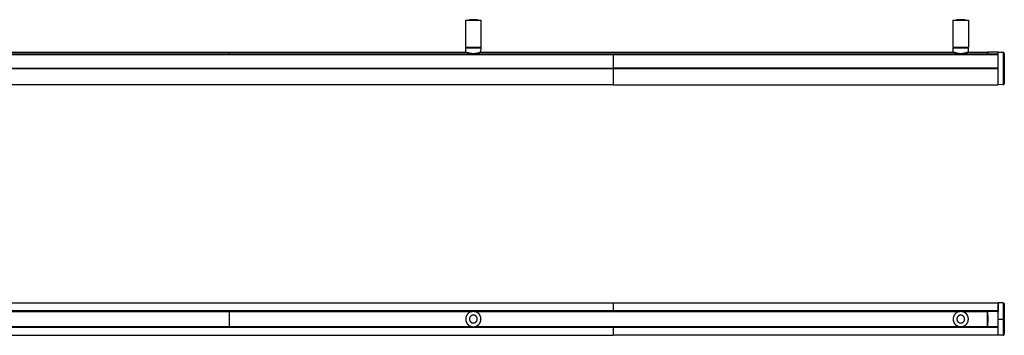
# Model space of a CAD drawing. Header units: millimetres. Extents: x 3017 to 6047, y 1502 to 1987.
# Tile 3 of 3: x 4532 to 6047, y 1502 to 1987. Entities that reach past the tile are written whole.
import ezdxf

# ---------------------------------------------------------------- set-up
doc = ezdxf.new("R2010")
doc.units = ezdxf.units.MM
doc.header["$MEASUREMENT"] = 0
doc.layers.add('Default$Predefinito', color=7, linetype='Continuous', true_color=0x000000)

msp = doc.modelspace()

# ---------------------------------------------------------------- linework, layer by layer
at = {"layer": 'Default$Predefinito'}
for points in [[(5218.3, 1986.5), (5241.8, 1986.5)], [(5218.3, 1945), (5218.3, 1986.5)], [(5224.1, 1987.5), (5236, 1987.5)], [(5224.1, 1987.5), (5224.1, 1986.5)], [(5236.1, 1987.5), (5236.1, 1986.5)], [(5241.8, 1986.5), (5241.8, 1945)], [(5241.8, 1986.5), (5241.8, 1945)], [(5968.4, 1986.5), (5968.3, 1986.5)], [(5968.3, 1945), (5968.3, 1986.5)], [(5968.3, 1945), (5968.3, 1986.5)], [(5968.4, 1986.5), (5991.8, 1986.5)], [(5974.1, 1987.5), (5986, 1987.5)], [(5974.1, 1986.5), (5974.1, 1987.5)], [(5986.1, 1987.5), (5986.1, 1986.5)], [(5991.8, 1986.5), (5991.8, 1945)], [(5218.3, 1945), (5218.8, 1944.5)], [(5218.3, 1945), (5241.8, 1945)], [(5218.3, 1944), (5241.9, 1944)], [(5218.3, 1937.8), (5218.3, 1944)], [(5241.3, 1944.5), (5241.3, 1944.5), (5241.3, 1944.5), (5218.8, 1944.5)], [(5220.6, 1944.5), (5220.6, 1944)], [(5239.6, 1944.5), (5239.6, 1944)], [(5241.8, 1944.9), (5241.3, 1944.5)], [(5241.8, 1937.8), (5241.9, 1944)], [(5968.3, 1945), (5968.8, 1944.5)], [(5968.3, 1945), (5991.8, 1945)], [(5968.3, 1944), (5991.9, 1944)], [(5968.3, 1937.8), (5968.3, 1944)], [(5991.3, 1944.5), (5991.3, 1944.5), (5991.3, 1944.5), (5968.8, 1944.5)], [(5970.6, 1944.5), (5970.6, 1944)], [(5989.6, 1944.5), (5989.6, 1944)], [(5991.8, 1944.9), (5991.3, 1944.5)], [(5991.8, 1937.8), (5991.9, 1944)], [(3673.1, 1934.1), (5445.1, 1934.1)], [(4855.1, 1934.4), (3689.1, 1934.4)], [(4481.5, 1934.6), (4855.1, 1934.6)], [(4491.8, 1937.4), (4855.1, 1937.4)], [(4855.1, 1934.6), (4855.1, 1937.4)], [(4855.1, 1937.4), (5218.7, 1937.4)], [(4855.1, 1934.4), (4855.1, 1934.6)], [(4855.1, 1934.6), (6021.1, 1934.6)], [(6021.1, 1934.4), (4855.1, 1934.4)], [(4855.1, 1934.1), (4855.1, 1934.4)], [(5241.8, 1937.7), (5241, 1937.4), (5240.3, 1937.1), (5239.6, 1936.9), (5238.9, 1936.6), (5238.1, 1936.3), (5237.4, 1936.1), (5236.6, 1935.9), (5235.8, 1935.7), (5235.1, 1935.6), (5234.3, 1935.4), (5233.6, 1935.3), (5232.8, 1935.2), (5232.1, 1935.1), (5231.3, 1935.1), (5230.6, 1935), (5229.8, 1935), (5229.1, 1935), (5228.3, 1935.1), (5227.6, 1935.2), (5226.9, 1935.2), (5226.1, 1935.3), (5225.4, 1935.5), (5224.7, 1935.6), (5223.9, 1935.8), (5223.2, 1936), (5222.5, 1936.2), (5221.8, 1936.4), (5221.1, 1936.7), (5220.4, 1936.9), (5219.7, 1937.2), (5219, 1937.5), (5218.3, 1937.8)], [(5241.6, 1937.5), (5240.4, 1937), (5239.7, 1936.7), (5239, 1936.4), (5238.3, 1936.2), (5237.7, 1936), (5237.2, 1935.8), (5236.7, 1935.7), (5236.2, 1935.5), (5235.7, 1935.4), (5235.2, 1935.3), (5234.8, 1935.2), (5234.3, 1935.1), (5233.8, 1935), (5233.2, 1934.9), (5232.6, 1934.9), (5232.1, 1934.8), (5231.5, 1934.8), (5230.9, 1934.7), (5230.4, 1934.7), (5229.8, 1934.7), (5229.2, 1934.7), (5228.7, 1934.8), (5228.1, 1934.8), (5227.6, 1934.9), (5227, 1934.9), (5226.5, 1935), (5225.9, 1935.1), (5225.4, 1935.2), (5224.8, 1935.3), (5224, 1935.5), (5223.1, 1935.8), (5222.2, 1936), (5221.3, 1936.3), (5220.2, 1936.8), (5219.1, 1937.2), (5219.1, 1937.2), (5219.1, 1937.2), (5219, 1937.3), (5219, 1937.3), (5219, 1937.3), (5218.9, 1937.3), (5218.7, 1937.4), (5218.6, 1937.4), (5218.6, 1937.4), (5218.6, 1937.4), (5218.6, 1937.4), (5218.5, 1937.5), (5218.5, 1937.5), (5218.5, 1937.5), (5218.5, 1937.5), (5218.5, 1937.5), (5218.5, 1937.5), (5218.4, 1937.5), (5218.4, 1937.5), (5218.4, 1937.5), (5218.4, 1937.5), (5218.4, 1937.6), (5218.4, 1937.6), (5218.4, 1937.6), (5218.4, 1937.6), (5218.4, 1937.6), (5218.4, 1937.6), (5218.4, 1937.6), (5218.4, 1937.6), (5218.4, 1937.6), (5218.4, 1937.6), (5218.4, 1937.6), (5218.3, 1937.6), (5218.3, 1937.6), (5218.3, 1937.6), (5218.3, 1937.6), (5218.3, 1937.6), (5218.3, 1937.7), (5218.3, 1937.7), (5218.3, 1937.7), (5218.3, 1937.7), (5218.3, 1937.7), (5218.3, 1937.7), (5218.3, 1937.7), (5218.3, 1937.7), (5218.3, 1937.7)], [(5241.4, 1937.4), (5968.7, 1937.4)], [(5241.6, 1937.5), (5241.6, 1937.5), (5241.6, 1937.5), (5241.6, 1937.5), (5241.6, 1937.5), (5241.6, 1937.5), (5241.6, 1937.5), (5241.7, 1937.5), (5241.7, 1937.5), (5241.7, 1937.5), (5241.7, 1937.5), (5241.7, 1937.5), (5241.7, 1937.5), (5241.7, 1937.5), (5241.7, 1937.5), (5241.7, 1937.5), (5241.7, 1937.5), (5241.7, 1937.5), (5241.7, 1937.5), (5241.7, 1937.5), (5241.7, 1937.6), (5241.7, 1937.6), (5241.7, 1937.6), (5241.7, 1937.6), (5241.7, 1937.6), (5241.7, 1937.6), (5241.7, 1937.6), (5241.7, 1937.6), (5241.7, 1937.6), (5241.7, 1937.6), (5241.7, 1937.6), (5241.7, 1937.6), (5241.7, 1937.6), (5241.7, 1937.6), (5241.7, 1937.6), (5241.8, 1937.6), (5241.8, 1937.6), (5241.8, 1937.6), (5241.8, 1937.6), (5241.8, 1937.6), (5241.8, 1937.6), (5241.8, 1937.6), (5241.8, 1937.7), (5241.8, 1937.7), (5241.8, 1937.7), (5241.8, 1937.7), (5241.8, 1937.7), (5241.8, 1937.7), (5241.8, 1937.7), (5241.8, 1937.7), (5241.8, 1937.7), (5241.8, 1937.7), (5241.8, 1937.7), (5241.8, 1937.7), (5241.8, 1937.7), (5241.8, 1937.7), (5241.8, 1937.7)], [(5429.1, 1934.4), (5429.1, 1934.1)], [(5445.1, 1934.1), (5445.1, 1912.7)], [(5445.1, 1934.1), (6037.1, 1934.1)], [(5991.8, 1937.7), (5991, 1937.4), (5990.3, 1937.1), (5989.6, 1936.9), (5988.9, 1936.6), (5988.1, 1936.3), (5987.4, 1936.1), (5986.6, 1935.9), (5985.8, 1935.7), (5985.1, 1935.6), (5984.3, 1935.4), (5983.6, 1935.3), (5982.8, 1935.2), (5982.1, 1935.1), (5981.3, 1935.1), (5980.6, 1935), (5979.8, 1935), (5979.1, 1935), (5978.3, 1935.1), (5977.6, 1935.2), (5976.9, 1935.2), (5976.1, 1935.3), (5975.4, 1935.5), (5974.7, 1935.6), (5973.9, 1935.8), (5973.2, 1936), (5972.5, 1936.2), (5971.8, 1936.4), (5971.1, 1936.7), (5970.4, 1936.9), (5969.7, 1937.2), (5969, 1937.5), (5968.3, 1937.8)], [(5991.6, 1937.5), (5990.4, 1937), (5989.7, 1936.7), (5989, 1936.4), (5988.3, 1936.2), (5987.7, 1936), (5987.2, 1935.8), (5986.7, 1935.7), (5986.2, 1935.5), (5985.7, 1935.4), (5985.2, 1935.3), (5984.8, 1935.2), (5984.3, 1935.1), (5983.8, 1935), (5983.2, 1934.9), (5982.6, 1934.9), (5982.1, 1934.8), (5981.5, 1934.8), (5980.9, 1934.7), (5980.4, 1934.7), (5979.8, 1934.7), (5979.2, 1934.7), (5978.7, 1934.8), (5978.1, 1934.8), (5977.6, 1934.9), (5977, 1934.9), (5976.5, 1935), (5975.9, 1935.1), (5975.4, 1935.2), (5974.8, 1935.3), (5974, 1935.5), (5973.1, 1935.8), (5972.2, 1936), (5971.3, 1936.3), (5970.2, 1936.8), (5969.1, 1937.2), (5969.1, 1937.2), (5969.1, 1937.2), (5969, 1937.3), (5969, 1937.3), (5969, 1937.3), (5968.9, 1937.3), (5968.7, 1937.4), (5968.6, 1937.4), (5968.6, 1937.4), (5968.6, 1937.4), (5968.6, 1937.4), (5968.5, 1937.5), (5968.5, 1937.5), (5968.5, 1937.5), (5968.5, 1937.5), (5968.5, 1937.5), (5968.5, 1937.5), (5968.4, 1937.5), (5968.4, 1937.5), (5968.4, 1937.5), (5968.4, 1937.5), (5968.4, 1937.6), (5968.4, 1937.6), (5968.4, 1937.6), (5968.4, 1937.6), (5968.4, 1937.6), (5968.4, 1937.6), (5968.4, 1937.6), (5968.4, 1937.6), (5968.4, 1937.6), (5968.4, 1937.6), (5968.4, 1937.6), (5968.3, 1937.6), (5968.3, 1937.6), (5968.3, 1937.6), (5968.3, 1937.6), (5968.3, 1937.6), (5968.3, 1937.7), (5968.3, 1937.7), (5968.3, 1937.7), (5968.3, 1937.7), (5968.3, 1937.7), (5968.3, 1937.7), (5968.3, 1937.7), (5968.3, 1937.7), (5968.3, 1937.7)], [(5991.4, 1937.4), (6021.1, 1937.4)], [(5991.6, 1937.5), (5991.6, 1937.5), (5991.6, 1937.5), (5991.6, 1937.5), (5991.6, 1937.5), (5991.6, 1937.5), (5991.6, 1937.5), (5991.7, 1937.5), (5991.7, 1937.5), (5991.7, 1937.5), (5991.7, 1937.5), (5991.7, 1937.5), (5991.7, 1937.5), (5991.7, 1937.5), (5991.7, 1937.5), (5991.7, 1937.5), (5991.7, 1937.5), (5991.7, 1937.5), (5991.7, 1937.5), (5991.7, 1937.5), (5991.7, 1937.6), (5991.7, 1937.6), (5991.7, 1937.6), (5991.7, 1937.6), (5991.7, 1937.6), (5991.7, 1937.6), (5991.7, 1937.6), (5991.7, 1937.6), (5991.7, 1937.6), (5991.7, 1937.6), (5991.7, 1937.6), (5991.7, 1937.6), (5991.7, 1937.6), (5991.7, 1937.6), (5991.7, 1937.6), (5991.8, 1937.6), (5991.8, 1937.6), (5991.8, 1937.6), (5991.8, 1937.6), (5991.8, 1937.6), (5991.8, 1937.6), (5991.8, 1937.6), (5991.8, 1937.7), (5991.8, 1937.7), (5991.8, 1937.7), (5991.8, 1937.7), (5991.8, 1937.7), (5991.8, 1937.7), (5991.8, 1937.7), (5991.8, 1937.7), (5991.8, 1937.7), (5991.8, 1937.7), (5991.8, 1937.7), (5991.8, 1937.7), (5991.8, 1937.7), (5991.8, 1937.7), (5991.8, 1937.7)], [(6021.1, 1934.6), (6021.1, 1937.4)], [(6021.1, 1934.6), (6021.1, 1934.4)], [(6021.1, 1934.4), (6021.1, 1934.1)], [(6021.5, 1937.4), (6021.5, 1937.4), (6021.5, 1937.4), (6021.3, 1934.6), (6021.3, 1934.6)], [(6021.3, 1934.6), (6021.3, 1934.4)], [(6021.3, 1934.6), (6037.6, 1934.6)], [(6021.3, 1934.4), (6021.3, 1934.1)], [(6037.6, 1934.4), (6021.3, 1934.4)], [(6037.6, 1937.4), (6021.5, 1937.4)], [(6037.1, 1934.1), (6037.1, 1912.7)], [(6037.1, 1934), (6037.6, 1934)], [(6037.1, 1933.9), (6037.1, 1934)], [(6037.6, 1934.6), (6037.6, 1937.4)], [(6037.6, 1937.4), (6045.1, 1937.3)], [(6037.6, 1887.4), (6037.6, 1934.6)], [(6045.1, 1937.3), (6045.1, 1887.6)], [(6047.1, 1935.3), (6047.1, 1935.4), (6047.1, 1935.4), (6047, 1935.4), (6047, 1935.5), (6047, 1935.5), (6047, 1935.6), (6047, 1935.6), (6047, 1935.7), (6047, 1935.7), (6047, 1935.8), (6047, 1935.8), (6047, 1935.9), (6047, 1935.9), (6046.9, 1935.9), (6046.9, 1936), (6046.9, 1936), (6046.9, 1936.1), (6046.9, 1936.1), (6046.9, 1936.2), (6046.8, 1936.2), (6046.8, 1936.3), (6046.8, 1936.3), (6046.8, 1936.4), (6046.7, 1936.4), (6046.7, 1936.4), (6046.7, 1936.5), (6046.6, 1936.5), (6046.6, 1936.6), (6046.6, 1936.6), (6046.5, 1936.6), (6046.5, 1936.7), (6046.5, 1936.7), (6046.4, 1936.8), (6046.4, 1936.8), (6046.4, 1936.8), (6046.3, 1936.9), (6046.3, 1936.9), (6046.2, 1936.9), (6046.2, 1936.9), (6046.2, 1937), (6046.1, 1937), (6046.1, 1937), (6046, 1937.1), (6046, 1937.1), (6045.9, 1937.1), (6045.9, 1937.1), (6045.8, 1937.1), (6045.8, 1937.2), (6045.8, 1937.2), (6045.7, 1937.2), (6045.7, 1937.2), (6045.6, 1937.2), (6045.6, 1937.2), (6045.5, 1937.3), (6045.5, 1937.3), (6045.4, 1937.3), (6045.4, 1937.3), (6045.3, 1937.3), (6045.3, 1937.3), (6045.3, 1937.3), (6045.2, 1937.3), (6045.2, 1937.3), (6045.1, 1937.3), (6045.1, 1937.3)], [(6047.1, 1889.6), (6047.1, 1935.3)], [(3673.1, 1912.7), (5445.1, 1912.7)], [(3673.1, 1912.2), (5445.1, 1912.2)], [(5445.1, 1912.7), (5445.1, 1912.2)], [(6037.1, 1912.7), (5445.1, 1912.7)], [(5445.1, 1912.2), (5445.1, 1887.4)], [(5445.1, 1912.2), (6037.1, 1912.2)], [(6037.1, 1912.7), (6037.1, 1912.2)], [(6037.1, 1912.2), (6037.1, 1887.4)], [(5445.1, 1887.4), (3673.1, 1887.4)], [(5445.1, 1887.4), (6037.1, 1887.4)], [(6037.1, 1887.9), (6037.6, 1887.9)], [(6045.1, 1887.6), (6037.6, 1887.4)], [(6045.1, 1887.6), (6045.1, 1887.6), (6045.2, 1887.6), (6045.2, 1887.6), (6045.3, 1887.6), (6045.3, 1887.6), (6045.3, 1887.6), (6045.4, 1887.6), (6045.4, 1887.6), (6045.5, 1887.6), (6045.5, 1887.6), (6045.6, 1887.6), (6045.6, 1887.7), (6045.7, 1887.7), (6045.7, 1887.7), (6045.8, 1887.7), (6045.8, 1887.7), (6045.8, 1887.7), (6045.9, 1887.8), (6045.9, 1887.8), (6046, 1887.8), (6046, 1887.8), (6046.1, 1887.8), (6046.1, 1887.9), (6046.2, 1887.9), (6046.2, 1887.9), (6046.2, 1888), (6046.3, 1888), (6046.3, 1888), (6046.4, 1888.1), (6046.4, 1888.1), (6046.4, 1888.1), (6046.5, 1888.2), (6046.5, 1888.2), (6046.5, 1888.2), (6046.6, 1888.3), (6046.6, 1888.3), (6046.6, 1888.4), (6046.7, 1888.4), (6046.7, 1888.4), (6046.7, 1888.5), (6046.8, 1888.5), (6046.8, 1888.6), (6046.8, 1888.6), (6046.8, 1888.7), (6046.9, 1888.7), (6046.9, 1888.7), (6046.9, 1888.8), (6046.9, 1888.8), (6046.9, 1888.9), (6046.9, 1888.9), (6047, 1889), (6047, 1889), (6047, 1889.1), (6047, 1889.1), (6047, 1889.2), (6047, 1889.2), (6047, 1889.3), (6047, 1889.3), (6047, 1889.3), (6047, 1889.4), (6047, 1889.4), (6047.1, 1889.5), (6047.1, 1889.5), (6047.1, 1889.6)], [(3731, 1551.7), (5445.1, 1551.7)], [(5445.1, 1551.7), (5445.1, 1539.2)], [(5445.1, 1551.7), (6037.1, 1551.7)], [(6037.1, 1551.7), (6037.1, 1545.2)], [(6037.1, 1551.2), (6037.6, 1551.2)], [(6037.6, 1551.7), (6037.6, 1551.7), (6037.6, 1551.7), (6037.6, 1551.7), (6037.6, 1551.7), (6037.6, 1551.7), (6037.6, 1551.5), (6037.6, 1550.8), (6037.6, 1548), (6037.6, 1538.3)], [(6045.1, 1551.6), (6037.6, 1551.7)], [(6045.1, 1551.6), (6045.1, 1526.7)], [(6045.1, 1551.6), (6045.1, 1551.6), (6045.2, 1551.6), (6045.2, 1551.6), (6045.3, 1551.6), (6045.3, 1551.6), (6045.4, 1551.6), (6045.4, 1551.5), (6045.5, 1551.5), (6045.5, 1551.5), (6045.6, 1551.5), (6045.6, 1551.5), (6045.6, 1551.5), (6045.7, 1551.5), (6045.7, 1551.5), (6045.8, 1551.4), (6045.8, 1551.4), (6045.9, 1551.4), (6045.9, 1551.4), (6046, 1551.4), (6046, 1551.3), (6046.1, 1551.3), (6046.1, 1551.3), (6046.1, 1551.3), (6046.2, 1551.2), (6046.2, 1551.2), (6046.3, 1551.2), (6046.3, 1551.1), (6046.3, 1551.1), (6046.4, 1551.1), (6046.4, 1551), (6046.4, 1551), (6046.5, 1551), (6046.5, 1550.9), (6046.5, 1550.9), (6046.6, 1550.9), (6046.6, 1550.8), (6046.6, 1550.8), (6046.7, 1550.8), (6046.7, 1550.7), (6046.7, 1550.7), (6046.7, 1550.6), (6046.8, 1550.6), (6046.8, 1550.6), (6046.8, 1550.5), (6046.8, 1550.5), (6046.9, 1550.4), (6046.9, 1550.4), (6046.9, 1550.3), (6046.9, 1550.3), (6046.9, 1550.2), (6047, 1550.2), (6047, 1550.2), (6047, 1550.1), (6047, 1550.1), (6047, 1550), (6047, 1550), (6047, 1549.9), (6047, 1549.9), (6047, 1549.8), (6047, 1549.8), (6047, 1549.7), (6047.1, 1549.7), (6047.1, 1549.6), (6047.1, 1549.6)], [(6047.1, 1526.7), (6047.1, 1549.6)], [(5445.1, 1539.2), (3751.7, 1539.2)], [(5445.1, 1538.9), (3751.9, 1538.9)], [(4481.5, 1538.5), (4855.1, 1538.5)], [(4855.1, 1538.4), (4482.2, 1538.4)], [(4855.1, 1538.5), (5228.9, 1538.5)], [(4855.1, 1538.4), (4855.1, 1538.4)], [(5228.1, 1538.4), (4855.1, 1538.4)], [(4855.1, 1515.1), (4855.1, 1538.4)], [(5241.8, 1527.7), (5241.7, 1527.9), (5241.7, 1528.2), (5241.7, 1528.5), (5241.6, 1528.7), (5241.6, 1529), (5241.5, 1529.3), (5241.5, 1529.5), (5241.4, 1529.8), (5241.3, 1530.1), (5241.2, 1530.3), (5241.1, 1530.6), (5241, 1530.9), (5240.9, 1531.1), (5240.8, 1531.4), (5240.7, 1531.7), (5240.6, 1531.9), (5240.4, 1532.2), (5240.3, 1532.4), (5240.2, 1532.7), (5240, 1532.9), (5239.8, 1533.2), (5239.7, 1533.4), (5239.5, 1533.7), (5239.3, 1533.9), (5239.1, 1534.2), (5238.9, 1534.4), (5238.7, 1534.6), (5238.5, 1534.8), (5238.3, 1535.1), (5238.1, 1535.3), (5237.9, 1535.5), (5237.6, 1535.7), (5237.4, 1535.9), (5237.2, 1536), (5236.9, 1536.2), (5236.7, 1536.4), (5236.4, 1536.6), (5236.2, 1536.7), (5235.9, 1536.9), (5235.6, 1537), (5235.4, 1537.2), (5235.1, 1537.3), (5234.8, 1537.4), (5234.6, 1537.5), (5234.3, 1537.7), (5234, 1537.8), (5233.7, 1537.8), (5233.5, 1537.9), (5233.2, 1538), (5232.9, 1538.1), (5232.6, 1538.2), (5232.3, 1538.2), (5232.1, 1538.3), (5231.8, 1538.3), (5231.5, 1538.4), (5231.2, 1538.4), (5231, 1538.4), (5230.7, 1538.4), (5230.4, 1538.4), (5230.1, 1538.4), (5229.9, 1538.4), (5229.6, 1538.4), (5229.3, 1538.4), (5229.1, 1538.4), (5228.8, 1538.4), (5228.6, 1538.3), (5228.3, 1538.3), (5228, 1538.3), (5227.8, 1538.2), (5227.5, 1538.2), (5227.2, 1538.1), (5227, 1538), (5226.7, 1538), (5226.4, 1537.9), (5226.2, 1537.8), (5225.9, 1537.7), (5225.6, 1537.6), (5225.4, 1537.5), (5225.1, 1537.3), (5224.9, 1537.2), (5224.6, 1537.1), (5224.3, 1537), (5224.1, 1536.8), (5223.8, 1536.7), (5223.6, 1536.5), (5223.3, 1536.3), (5223.1, 1536.1), (5222.8, 1536), (5222.6, 1535.8), (5222.4, 1535.6), (5222.2, 1535.4), (5221.9, 1535.2), (5221.7, 1535), (5221.5, 1534.7), (5221.3, 1534.5), (5221.1, 1534.3), (5220.9, 1534.1), (5220.7, 1533.8), (5220.5, 1533.6), (5220.4, 1533.3), (5220.2, 1533.1), (5220, 1532.8), (5219.9, 1532.6), (5219.7, 1532.3), (5219.6, 1532), (5219.5, 1531.8), (5219.3, 1531.5), (5219.2, 1531.2), (5219.1, 1531), (5219, 1530.7), (5218.9, 1530.4), (5218.8, 1530.1), (5218.7, 1529.8), (5218.7, 1529.6), (5218.6, 1529.3), (5218.5, 1529), (5218.5, 1528.7), (5218.4, 1528.4), (5218.4, 1528.2), (5218.4, 1527.9), (5218.3, 1527.6), (5218.3, 1527.3), (5218.3, 1527.1), (5218.3, 1526.8), (5218.3, 1526.5), (5218.3, 1526.3), (5218.3, 1526), (5218.3, 1525.7)], [(5240.6, 1531.9), (5240.5, 1532.3), (5240.3, 1532.6), (5240.1, 1532.9), (5239.9, 1533.2), (5239.7, 1533.5), (5239.5, 1533.8), (5239.3, 1534.1), (5239, 1534.4), (5238.8, 1534.7), (5238.5, 1534.9), (5238.2, 1535.2), (5238, 1535.5), (5237.7, 1535.7), (5237.4, 1536), (5237.1, 1536.2), (5236.8, 1536.4), (5236.5, 1536.6), (5236.1, 1536.8), (5235.8, 1537), (5235.5, 1537.2), (5235.1, 1537.4), (5234.8, 1537.5), (5234.4, 1537.7), (5234.1, 1537.8), (5233.7, 1537.9), (5233.4, 1538), (5233, 1538.1), (5232.7, 1538.2), (5232.3, 1538.3), (5231.9, 1538.4), (5231.6, 1538.4), (5231.2, 1538.5), (5230.9, 1538.5), (5230.5, 1538.5), (5230.1, 1538.5), (5229.8, 1538.5), (5229.4, 1538.5), (5229, 1538.5), (5228.7, 1538.4), (5228.3, 1538.4), (5227.9, 1538.3), (5227.6, 1538.3), (5227.2, 1538.2), (5226.8, 1538.1), (5226.5, 1538), (5226.1, 1537.8), (5225.7, 1537.7), (5225.4, 1537.6), (5225, 1537.4), (5224.7, 1537.2), (5224.4, 1537.1), (5224, 1536.9), (5223.7, 1536.7), (5223.4, 1536.5), (5223.1, 1536.2), (5222.8, 1536), (5222.5, 1535.8), (5222.2, 1535.5), (5221.9, 1535.3), (5221.7, 1535), (5221.4, 1534.8), (5221.2, 1534.5), (5220.9, 1534.2), (5220.7, 1533.9)], [(5236, 1527.2), (5236, 1527.3), (5236, 1527.5), (5236, 1527.6), (5236, 1527.7), (5235.9, 1527.9), (5235.9, 1528), (5235.9, 1528.1), (5235.8, 1528.3), (5235.8, 1528.4), (5235.8, 1528.5), (5235.7, 1528.7), (5235.7, 1528.8), (5235.6, 1529), (5235.6, 1529.1), (5235.5, 1529.2), (5235.4, 1529.4), (5235.4, 1529.5), (5235.3, 1529.6), (5235.2, 1529.8), (5235.1, 1529.9), (5235.1, 1530), (5235, 1530.1), (5234.9, 1530.3), (5234.8, 1530.4), (5234.7, 1530.5), (5234.6, 1530.6), (5234.5, 1530.7), (5234.4, 1530.8), (5234.3, 1531), (5234.2, 1531.1), (5234.1, 1531.2), (5233.9, 1531.3), (5233.8, 1531.4), (5233.7, 1531.5), (5233.6, 1531.6), (5233.4, 1531.6), (5233.3, 1531.7), (5233.2, 1531.8), (5233.1, 1531.9), (5232.9, 1532), (5232.8, 1532), (5232.6, 1532.1), (5232.5, 1532.2), (5232.4, 1532.2), (5232.2, 1532.3), (5232.1, 1532.3), (5231.9, 1532.4), (5231.8, 1532.4), (5231.7, 1532.5), (5231.5, 1532.5), (5231.4, 1532.5), (5231.2, 1532.6), (5231.1, 1532.6), (5231, 1532.6), (5230.8, 1532.6), (5230.7, 1532.6), (5230.5, 1532.7), (5230.4, 1532.7), (5230.3, 1532.7), (5230.1, 1532.7), (5230, 1532.7), (5229.8, 1532.7), (5229.7, 1532.7), (5229.6, 1532.7), (5229.4, 1532.6), (5229.3, 1532.6), (5229.2, 1532.6), (5229, 1532.6), (5228.9, 1532.6), (5228.8, 1532.5), (5228.6, 1532.5), (5228.5, 1532.5), (5228.4, 1532.4), (5228.2, 1532.4), (5228.1, 1532.3), (5227.9, 1532.3), (5227.8, 1532.2), (5227.7, 1532.2), (5227.5, 1532.1), (5227.4, 1532.1), (5227.3, 1532), (5227.1, 1531.9), (5227, 1531.8), (5226.9, 1531.8), (5226.8, 1531.7), (5226.6, 1531.6), (5226.5, 1531.5), (5226.4, 1531.4), (5226.3, 1531.3), (5226.1, 1531.2), (5226, 1531.1), (5225.9, 1531), (5225.8, 1530.9), (5225.7, 1530.8), (5225.6, 1530.7), (5225.5, 1530.6), (5225.4, 1530.4), (5225.3, 1530.3), (5225.2, 1530.2), (5225.1, 1530.1), (5225, 1529.9), (5224.9, 1529.8), (5224.9, 1529.7), (5224.8, 1529.5), (5224.7, 1529.4), (5224.7, 1529.3), (5224.6, 1529.1), (5224.5, 1529), (5224.5, 1528.8), (5224.4, 1528.7), (5224.4, 1528.6), (5224.3, 1528.4), (5224.3, 1528.3), (5224.2, 1528.1), (5224.2, 1528), (5224.2, 1527.8), (5224.2, 1527.7), (5224.1, 1527.6), (5224.1, 1527.4), (5224.1, 1527.3), (5224.1, 1527.1), (5224.1, 1527), (5224.1, 1526.9), (5224.1, 1526.7), (5224.1, 1526.6), (5224.1, 1526.4), (5224.1, 1526.3), (5224.1, 1526.2)], [(5231.3, 1538.5), (5978.8, 1538.5)], [(5978.1, 1538.4), (5232.1, 1538.4)], [(6037.1, 1539.2), (5445.1, 1539.2)], [(5445.1, 1539.2), (5445.1, 1538.9)], [(5445.1, 1538.5), (5445.1, 1538.9)], [(5445.1, 1538.9), (6037.1, 1538.9)], [(5991.8, 1527.7), (5991.7, 1527.9), (5991.7, 1528.2), (5991.7, 1528.5), (5991.6, 1528.7), (5991.6, 1529), (5991.5, 1529.3), (5991.5, 1529.5), (5991.4, 1529.8), (5991.3, 1530.1), (5991.2, 1530.3), (5991.1, 1530.6), (5991, 1530.9), (5990.9, 1531.1), (5990.8, 1531.4), (5990.7, 1531.7), (5990.6, 1531.9), (5990.4, 1532.2), (5990.3, 1532.4), (5990.2, 1532.7), (5990, 1533), (5989.8, 1533.2), (5989.7, 1533.5), (5989.5, 1533.7), (5989.3, 1533.9), (5989.1, 1534.2), (5988.9, 1534.4), (5988.7, 1534.6), (5988.5, 1534.8), (5988.3, 1535.1), (5988.1, 1535.3), (5987.9, 1535.5), (5987.6, 1535.7), (5987.4, 1535.9), (5987.2, 1536.1), (5986.9, 1536.2), (5986.7, 1536.4), (5986.4, 1536.6), (5986.2, 1536.7), (5985.9, 1536.9), (5985.6, 1537), (5985.4, 1537.2), (5985.1, 1537.3), (5984.8, 1537.4), (5984.5, 1537.5), (5984.3, 1537.7), (5984, 1537.8), (5983.7, 1537.9), (5983.4, 1537.9), (5983.2, 1538), (5982.9, 1538.1), (5982.6, 1538.2), (5982.3, 1538.2), (5982, 1538.3), (5981.8, 1538.3), (5981.5, 1538.4), (5981.2, 1538.4), (5980.9, 1538.4), (5980.7, 1538.4), (5980.4, 1538.4), (5980.1, 1538.4), (5979.8, 1538.4), (5979.6, 1538.4), (5979.3, 1538.4), (5979.1, 1538.4), (5978.8, 1538.4), (5978.5, 1538.3), (5978.3, 1538.3), (5978, 1538.3), (5977.7, 1538.2), (5977.5, 1538.2), (5977.2, 1538.1), (5977, 1538), (5976.7, 1537.9), (5976.4, 1537.9), (5976.2, 1537.8), (5975.9, 1537.7), (5975.6, 1537.6), (5975.4, 1537.5), (5975.1, 1537.3), (5974.8, 1537.2), (5974.6, 1537.1), (5974.3, 1536.9), (5974.1, 1536.8), (5973.8, 1536.6), (5973.6, 1536.5), (5973.3, 1536.3), (5973.1, 1536.1), (5972.8, 1536), (5972.6, 1535.8), (5972.4, 1535.6), (5972.1, 1535.4), (5971.9, 1535.2), (5971.7, 1535), (5971.5, 1534.7), (5971.3, 1534.5), (5971.1, 1534.3), (5970.9, 1534.1), (5970.7, 1533.8), (5970.5, 1533.6), (5970.4, 1533.3), (5970.2, 1533.1), (5970, 1532.8), (5969.9, 1532.6), (5969.7, 1532.3), (5969.6, 1532), (5969.5, 1531.8), (5969.3, 1531.5), (5969.2, 1531.2), (5969.1, 1530.9), (5969, 1530.7), (5968.9, 1530.4), (5968.8, 1530.1), (5968.7, 1529.8), (5968.7, 1529.6), (5968.6, 1529.3), (5968.5, 1529), (5968.5, 1528.7), (5968.4, 1528.4), (5968.4, 1528.2), (5968.4, 1527.9), (5968.3, 1527.6), (5968.3, 1527.3), (5968.3, 1527.1), (5968.3, 1526.8), (5968.3, 1526.5), (5968.3, 1526.3), (5968.3, 1526), (5968.3, 1525.7)], [(5990.6, 1532), (5990.5, 1532.3), (5990.3, 1532.6), (5990.1, 1532.9), (5989.9, 1533.2), (5989.7, 1533.5), (5989.5, 1533.8), (5989.2, 1534.1), (5989, 1534.4), (5988.8, 1534.7), (5988.5, 1535), (5988.2, 1535.2), (5988, 1535.5), (5987.7, 1535.7), (5987.4, 1536), (5987.1, 1536.2), (5986.8, 1536.4), (5986.5, 1536.6), (5986.1, 1536.8), (5985.8, 1537), (5985.5, 1537.2), (5985.1, 1537.4), (5984.8, 1537.5), (5984.4, 1537.7), (5984.1, 1537.8), (5983.7, 1537.9), (5983.4, 1538), (5983, 1538.1), (5982.7, 1538.2), (5982.3, 1538.3), (5981.9, 1538.4), (5981.6, 1538.4), (5981.2, 1538.5), (5980.9, 1538.5), (5980.5, 1538.5), (5980.1, 1538.5), (5979.8, 1538.5), (5979.4, 1538.5), (5979, 1538.5), (5978.7, 1538.4), (5978.3, 1538.4), (5977.9, 1538.3), (5977.6, 1538.3), (5977.2, 1538.2), (5976.8, 1538.1), (5976.5, 1538), (5976.1, 1537.8), (5975.7, 1537.7), (5975.4, 1537.6), (5975, 1537.4), (5974.7, 1537.2), (5974.4, 1537.1), (5974, 1536.9), (5973.7, 1536.7), (5973.4, 1536.5), (5973.1, 1536.2), (5972.8, 1536), (5972.5, 1535.8), (5972.2, 1535.5), (5971.9, 1535.3), (5971.7, 1535), (5971.4, 1534.8), (5971.2, 1534.5), (5970.9, 1534.2), (5970.7, 1533.9)], [(5986, 1527.2), (5986, 1527.3), (5986, 1527.5), (5986, 1527.6), (5986, 1527.7), (5985.9, 1527.9), (5985.9, 1528), (5985.9, 1528.1), (5985.8, 1528.3), (5985.8, 1528.4), (5985.8, 1528.5), (5985.7, 1528.7), (5985.7, 1528.8), (5985.6, 1529), (5985.6, 1529.1), (5985.5, 1529.2), (5985.4, 1529.4), (5985.4, 1529.5), (5985.3, 1529.6), (5985.2, 1529.8), (5985.1, 1529.9), (5985.1, 1530), (5985, 1530.1), (5984.9, 1530.3), (5984.8, 1530.4), (5984.7, 1530.5), (5984.6, 1530.6), (5984.5, 1530.7), (5984.4, 1530.8), (5984.3, 1531), (5984.2, 1531.1), (5984.1, 1531.2), (5983.9, 1531.3), (5983.8, 1531.4), (5983.7, 1531.5), (5983.6, 1531.6), (5983.4, 1531.6), (5983.3, 1531.7), (5983.2, 1531.8), (5983.1, 1531.9), (5982.9, 1532), (5982.8, 1532), (5982.6, 1532.1), (5982.5, 1532.2), (5982.4, 1532.2), (5982.2, 1532.3), (5982.1, 1532.3), (5981.9, 1532.4), (5981.8, 1532.4), (5981.7, 1532.5), (5981.5, 1532.5), (5981.4, 1532.5), (5981.2, 1532.6), (5981.1, 1532.6), (5981, 1532.6), (5980.8, 1532.6), (5980.7, 1532.6), (5980.5, 1532.7), (5980.4, 1532.7), (5980.3, 1532.7), (5980.1, 1532.7), (5980, 1532.7), (5979.8, 1532.7), (5979.7, 1532.7), (5979.6, 1532.7), (5979.4, 1532.6), (5979.3, 1532.6), (5979.2, 1532.6), (5979, 1532.6), (5978.9, 1532.6), (5978.8, 1532.5), (5978.6, 1532.5), (5978.5, 1532.5), (5978.4, 1532.4), (5978.2, 1532.4), (5978.1, 1532.3), (5977.9, 1532.3), (5977.8, 1532.2), (5977.7, 1532.2), (5977.5, 1532.1), (5977.4, 1532.1), (5977.3, 1532), (5977.1, 1531.9), (5977, 1531.8), (5976.9, 1531.8), (5976.8, 1531.7), (5976.6, 1531.6), (5976.5, 1531.5), (5976.4, 1531.4), (5976.3, 1531.3), (5976.1, 1531.2), (5976, 1531.1), (5975.9, 1531), (5975.8, 1530.9), (5975.7, 1530.8), (5975.6, 1530.7), (5975.5, 1530.6), (5975.4, 1530.4), (5975.3, 1530.3), (5975.2, 1530.2), (5975.1, 1530.1), (5975, 1529.9), (5974.9, 1529.8), (5974.9, 1529.7), (5974.8, 1529.5), (5974.7, 1529.4), (5974.7, 1529.3), (5974.6, 1529.1), (5974.5, 1529), (5974.5, 1528.8), (5974.4, 1528.7), (5974.4, 1528.6), (5974.3, 1528.4), (5974.3, 1528.3), (5974.2, 1528.1), (5974.2, 1528), (5974.2, 1527.8), (5974.2, 1527.7), (5974.1, 1527.6), (5974.1, 1527.4), (5974.1, 1527.3), (5974.1, 1527.1), (5974.1, 1527), (5974.1, 1526.9), (5974.1, 1526.7), (5974.1, 1526.6), (5974.1, 1526.4), (5974.1, 1526.3), (5974.1, 1526.2)], [(5981.3, 1538.5), (6021.1, 1538.5)], [(6021.1, 1538.4), (5982.1, 1538.4)], [(6021.1, 1538.5), (6021.1, 1538.5), (6021.1, 1538.5), (6021.1, 1538.5), (6021.1, 1538.5), (6021.1, 1538.5), (6021.1, 1538.5), (6021.1, 1538.4), (6021.1, 1538.4), (6021.1, 1538.4)], [(6021.2, 1538.5), (6021.1, 1538.5)], [(6021.1, 1515.1), (6021.1, 1538.4)], [(6037.1, 1538.5), (6021.2, 1538.5)], [(6021.2, 1538.5), (6021.3, 1538.4)], [(6037, 1538.5), (6021.2, 1538.5)], [(6021.2, 1530.8), (6021.2, 1536.5), (6021.2, 1538.5)], [(6021.2, 1522.6), (6021.3, 1522.9), (6021.3, 1522.9), (6021.3, 1522.9), (6021.3, 1522.9), (6021.3, 1522.9), (6021.3, 1522.9), (6021.3, 1522.9), (6021.3, 1522.9), (6021.3, 1522.9), (6021.3, 1522.9), (6021.3, 1522.9), (6021.3, 1522.9), (6021.3, 1522.9), (6021.3, 1522.9), (6021.3, 1522.9), (6021.3, 1522.9), (6021.3, 1523), (6021.3, 1523), (6021.3, 1523.2), (6021.3, 1523.4), (6021.3, 1530), (6021.3, 1530.2), (6021.3, 1530.4), (6021.3, 1530.4), (6021.3, 1530.5), (6021.3, 1530.5), (6021.3, 1530.5), (6021.3, 1530.5), (6021.3, 1530.5), (6021.3, 1530.5), (6021.3, 1530.5), (6021.3, 1530.5), (6021.3, 1530.5), (6021.3, 1530.5), (6021.3, 1530.5), (6021.3, 1530.5), (6021.3, 1530.5), (6021.3, 1530.5), (6021.3, 1530.5), (6021.3, 1530.5), (6021.2, 1530.8)], [(6037.6, 1538.4), (6021.3, 1538.4)], [(6021.3, 1538.4), (6021.3, 1538.4), (6021.3, 1538.4), (6021.3, 1538.4), (6021.3, 1538.4), (6021.3, 1538.4), (6021.3, 1538.4), (6021.3, 1538.4), (6021.3, 1538.4), (6021.3, 1538.4), (6021.3, 1538.4), (6021.3, 1538.4), (6021.3, 1538.4), (6021.3, 1538.4), (6021.3, 1538.4), (6021.3, 1538.4), (6021.3, 1538.4), (6021.3, 1538.4), (6021.3, 1538.4), (6021.3, 1538.4), (6021.3, 1538.4), (6021.3, 1538.4), (6021.3, 1538.4), (6021.3, 1538.4), (6021.3, 1538.4), (6021.3, 1538.4), (6021.3, 1538.4), (6021.3, 1538.4), (6021.3, 1538.4), (6021.3, 1538.4), (6021.3, 1538.4), (6021.3, 1538.4), (6021.3, 1538.4), (6021.3, 1538.4), (6021.3, 1538.3), (6021.3, 1538.3)], [(6021.3, 1538.3), (6021.3, 1538.2), (6021.5, 1526.7), (6021.3, 1515.2), (6021.3, 1515.1)], [(6037.6, 1538.3), (6021.3, 1538.3)], [(6037, 1538.5), (6037, 1538.9)], [(6037.1, 1544.7), (6037.1, 1545.2)], [(6037.1, 1544.7), (6037.1, 1541.1)], [(6037.1, 1540.7), (6037.1, 1541.1)], [(6037.1, 1540.7), (6037.1, 1540.6)], [(6037.1, 1540.5), (6037.1, 1540.6)], [(6037.1, 1540.5), (6037.1, 1540.3)], [(6037.1, 1539.8), (6037.1, 1540.3)], [(6037.1, 1539.8), (6037.1, 1539.2)], [(6037.1, 1539.2), (6037.1, 1538.9)], [(6037.6, 1526.7), (6037.6, 1538.3)], [(4482.1, 1515.1), (4855.1, 1515.1)], [(4855.1, 1515), (4855.1, 1515), (4855.1, 1515), (4855.1, 1515), (4855.1, 1515), (4855.1, 1515), (4855.1, 1515), (4855.1, 1515), (4855.1, 1515), (4855.1, 1515.1)], [(4855.1, 1515.1), (5227.9, 1515.1)], [(5218.5, 1528.9), (5218.4, 1528.6), (5218.4, 1528.4), (5218.3, 1528.1), (5218.3, 1527.8)], [(5218.3, 1525.7), (5218.4, 1525.4), (5218.4, 1525.2), (5218.4, 1524.9), (5218.5, 1524.6), (5218.5, 1524.4), (5218.6, 1524.1), (5218.7, 1523.8), (5218.7, 1523.6), (5218.8, 1523.3), (5218.9, 1523), (5219, 1522.8), (5219.1, 1522.5), (5219.2, 1522.2), (5219.3, 1522), (5219.4, 1521.7), (5219.5, 1521.5), (5219.7, 1521.2), (5219.8, 1520.9), (5220, 1520.7), (5220.1, 1520.4), (5220.3, 1520.2), (5220.4, 1519.9), (5220.6, 1519.7), (5220.8, 1519.4), (5221, 1519.2), (5221.2, 1519), (5221.4, 1518.8), (5221.6, 1518.5), (5221.8, 1518.3), (5222, 1518.1), (5222.3, 1517.9), (5222.5, 1517.7), (5222.7, 1517.5), (5223, 1517.3), (5223.2, 1517.1), (5223.5, 1517), (5223.7, 1516.8), (5224, 1516.6), (5224.2, 1516.5), (5224.5, 1516.3), (5224.8, 1516.2), (5225, 1516.1), (5225.3, 1515.9), (5225.6, 1515.8), (5225.8, 1515.7), (5226.1, 1515.6), (5226.4, 1515.5), (5226.7, 1515.4), (5227, 1515.4), (5227.2, 1515.3), (5227.5, 1515.2), (5227.8, 1515.2), (5228.1, 1515.1), (5228.4, 1515.1), (5228.6, 1515), (5228.9, 1515), (5229.2, 1515), (5229.5, 1515), (5229.7, 1514.9), (5230, 1514.9), (5230.3, 1514.9), (5230.5, 1515), (5230.8, 1515), (5231.1, 1515), (5231.3, 1515), (5231.6, 1515), (5231.8, 1515.1), (5232.1, 1515.1), (5232.4, 1515.2), (5232.6, 1515.2), (5232.9, 1515.3), (5233.2, 1515.4), (5233.4, 1515.4), (5233.7, 1515.5), (5234, 1515.6), (5234.2, 1515.7), (5234.5, 1515.8), (5234.8, 1515.9), (5235, 1516), (5235.3, 1516.2), (5235.5, 1516.3), (5235.8, 1516.4), (5236.1, 1516.6), (5236.3, 1516.7), (5236.6, 1516.9), (5236.8, 1517.1), (5237, 1517.2), (5237.3, 1517.4), (5237.5, 1517.6), (5237.7, 1517.8), (5238, 1518), (5238.2, 1518.2), (5238.4, 1518.4), (5238.6, 1518.6), (5238.8, 1518.9), (5239, 1519.1), (5239.2, 1519.3), (5239.4, 1519.6), (5239.6, 1519.8), (5239.8, 1520.1), (5239.9, 1520.3), (5240.1, 1520.6), (5240.2, 1520.8), (5240.4, 1521.1), (5240.5, 1521.4), (5240.7, 1521.6), (5240.8, 1521.9), (5240.9, 1522.2), (5241, 1522.4), (5241.1, 1522.7), (5241.2, 1523), (5241.3, 1523.3), (5241.4, 1523.5), (5241.5, 1523.8), (5241.5, 1524.1), (5241.6, 1524.4), (5241.6, 1524.7), (5241.7, 1524.9), (5241.7, 1525.2), (5241.7, 1525.5), (5241.8, 1525.8), (5241.8, 1526), (5241.8, 1526.3), (5241.8, 1526.6), (5241.8, 1526.8), (5241.8, 1527.1), (5241.8, 1527.4), (5241.8, 1527.7)], [(5218.3, 1527.5), (5218.3, 1527.3), (5218.3, 1527.1), (5218.3, 1526.9), (5218.3, 1526.7)], [(5218.3, 1526.7), (5218.3, 1526.3), (5218.3, 1525.9), (5218.3, 1525.5), (5218.4, 1525.1), (5218.4, 1524.7), (5218.5, 1524.3), (5218.6, 1523.9), (5218.7, 1523.6)], [(5219.6, 1521.3), (5219.7, 1521.1), (5219.8, 1520.8), (5219.9, 1520.6), (5220.1, 1520.4)], [(5220.1, 1520.3), (5220.3, 1520.1), (5220.4, 1519.9), (5220.6, 1519.6), (5220.8, 1519.4)], [(5221.5, 1518.5), (5221.7, 1518.3), (5222, 1518.1), (5222.3, 1517.8)], [(5222.4, 1517.7), (5222.7, 1517.4), (5223, 1517.2), (5223.3, 1517), (5223.6, 1516.8), (5223.9, 1516.6), (5224.3, 1516.4), (5224.6, 1516.2), (5224.9, 1516), (5225.3, 1515.9), (5225.6, 1515.7), (5226, 1515.6), (5226.4, 1515.5), (5226.7, 1515.3), (5227.1, 1515.2), (5227.5, 1515.2), (5227.8, 1515.1), (5228.2, 1515), (5228.6, 1515), (5229, 1514.9), (5229.4, 1514.9), (5229.8, 1514.9), (5230.1, 1514.9), (5230.5, 1514.9), (5230.9, 1514.9), (5231.3, 1514.9), (5231.7, 1515), (5232, 1515), (5232.4, 1515.1), (5232.8, 1515.2), (5233.1, 1515.3), (5233.5, 1515.4), (5233.8, 1515.5)], [(5224.1, 1526.2), (5224.1, 1526), (5224.1, 1525.9), (5224.1, 1525.8), (5224.2, 1525.6), (5224.2, 1525.5), (5224.2, 1525.3), (5224.3, 1525.2), (5224.3, 1525), (5224.3, 1524.9), (5224.4, 1524.8), (5224.4, 1524.6), (5224.5, 1524.5), (5224.5, 1524.3), (5224.6, 1524.2), (5224.7, 1524.1), (5224.7, 1523.9), (5224.8, 1523.8), (5224.9, 1523.7), (5224.9, 1523.5), (5225, 1523.4), (5225.1, 1523.3), (5225.2, 1523.2), (5225.3, 1523.1), (5225.4, 1522.9), (5225.5, 1522.8), (5225.6, 1522.7), (5225.7, 1522.6), (5225.8, 1522.5), (5225.9, 1522.4), (5226, 1522.3), (5226.1, 1522.2), (5226.2, 1522.1), (5226.3, 1522), (5226.4, 1521.9), (5226.5, 1521.8), (5226.7, 1521.8), (5226.8, 1521.7), (5226.9, 1521.6), (5227, 1521.5), (5227.1, 1521.4), (5227.3, 1521.4), (5227.4, 1521.3), (5227.5, 1521.2), (5227.7, 1521.2), (5227.8, 1521.1), (5228, 1521.1), (5228.1, 1521), (5228.2, 1521), (5228.4, 1520.9), (5228.5, 1520.9), (5228.7, 1520.9), (5228.8, 1520.8), (5229, 1520.8), (5229.1, 1520.8), (5229.3, 1520.7), (5229.4, 1520.7), (5229.5, 1520.7), (5229.7, 1520.7), (5229.8, 1520.7), (5230, 1520.7), (5230.1, 1520.7), (5230.3, 1520.7), (5230.4, 1520.7), (5230.6, 1520.7), (5230.7, 1520.7), (5230.8, 1520.7), (5231, 1520.8), (5231.1, 1520.8), (5231.2, 1520.8), (5231.4, 1520.8), (5231.5, 1520.9), (5231.6, 1520.9), (5231.8, 1520.9), (5231.9, 1521), (5232.1, 1521), (5232.2, 1521.1), (5232.3, 1521.1), (5232.5, 1521.2), (5232.6, 1521.3), (5232.7, 1521.3), (5232.9, 1521.4), (5233, 1521.5), (5233.1, 1521.5), (5233.2, 1521.6), (5233.4, 1521.7), (5233.5, 1521.8), (5233.6, 1521.9), (5233.7, 1522), (5233.9, 1522.1), (5234, 1522.2), (5234.1, 1522.3), (5234.2, 1522.4), (5234.3, 1522.5), (5234.4, 1522.6), (5234.5, 1522.7), (5234.6, 1522.8), (5234.7, 1522.9), (5234.8, 1523.1), (5234.9, 1523.2), (5235, 1523.3), (5235.1, 1523.4), (5235.2, 1523.6), (5235.3, 1523.7), (5235.3, 1523.8), (5235.4, 1524), (5235.5, 1524.1), (5235.5, 1524.2), (5235.6, 1524.4), (5235.7, 1524.5), (5235.7, 1524.7), (5235.8, 1524.8), (5235.8, 1524.9), (5235.8, 1525.1), (5235.9, 1525.2), (5235.9, 1525.4), (5235.9, 1525.5), (5236, 1525.7), (5236, 1525.8), (5236, 1525.9), (5236, 1526.1), (5236, 1526.2), (5236, 1526.4), (5236.1, 1526.5), (5236.1, 1526.6), (5236.1, 1526.8), (5236.1, 1526.9), (5236, 1527), (5236, 1527.2)], [(5232.2, 1515.1), (5977.9, 1515.1)], [(5234.2, 1515.6), (5234.5, 1515.8), (5234.8, 1515.9), (5235.1, 1516), (5235.3, 1516.1), (5235.6, 1516.2), (5235.8, 1516.4), (5236.1, 1516.5), (5236.4, 1516.7), (5236.6, 1516.9), (5236.9, 1517), (5237.1, 1517.2), (5237.3, 1517.4), (5237.6, 1517.6), (5237.8, 1517.8), (5238, 1518), (5238.2, 1518.2), (5238.5, 1518.4), (5238.7, 1518.6), (5238.9, 1518.8), (5239.1, 1519), (5239.3, 1519.3), (5239.4, 1519.5), (5239.6, 1519.8), (5239.8, 1520), (5240, 1520.2), (5240.1, 1520.5), (5240.3, 1520.8), (5240.4, 1521), (5240.5, 1521.3), (5240.7, 1521.5), (5240.8, 1521.8), (5240.9, 1522.1)], [(5241.6, 1524.2), (5241.7, 1524.5), (5241.7, 1524.8), (5241.7, 1525), (5241.8, 1525.3)], [(5241.9, 1526.7), (5241.9, 1526.9), (5241.9, 1527.1)], [(5968.5, 1528.9), (5968.4, 1528.6), (5968.4, 1528.4), (5968.3, 1528.1), (5968.3, 1527.8)], [(5968.3, 1525.7), (5968.4, 1525.4), (5968.4, 1525.2), (5968.4, 1524.9), (5968.5, 1524.6), (5968.5, 1524.4), (5968.6, 1524.1), (5968.7, 1523.9), (5968.7, 1523.6), (5968.8, 1523.3), (5968.9, 1523), (5969, 1522.8), (5969.1, 1522.5), (5969.2, 1522.3), (5969.3, 1522), (5969.4, 1521.7), (5969.5, 1521.5), (5969.7, 1521.2), (5969.8, 1520.9), (5970, 1520.7), (5970.1, 1520.4), (5970.3, 1520.2), (5970.4, 1519.9), (5970.6, 1519.7), (5970.8, 1519.5), (5971, 1519.2), (5971.2, 1519), (5971.4, 1518.8), (5971.6, 1518.6), (5971.8, 1518.3), (5972, 1518.1), (5972.2, 1517.9), (5972.5, 1517.7), (5972.7, 1517.5), (5972.9, 1517.3), (5973.2, 1517.2), (5973.4, 1517), (5973.7, 1516.8), (5973.9, 1516.7), (5974.2, 1516.5), (5974.5, 1516.4), (5974.7, 1516.2), (5975, 1516.1), (5975.3, 1516), (5975.5, 1515.8), (5975.8, 1515.7), (5976.1, 1515.6), (5976.4, 1515.5), (5976.6, 1515.5), (5976.9, 1515.4), (5977.2, 1515.3), (5977.5, 1515.2), (5977.7, 1515.2), (5978, 1515.1), (5978.3, 1515.1), (5978.6, 1515), (5978.9, 1515), (5979.1, 1515), (5979.4, 1515), (5979.7, 1514.9), (5979.9, 1514.9), (5980.2, 1514.9), (5980.5, 1514.9), (5980.7, 1515), (5981, 1515), (5981.3, 1515), (5981.5, 1515), (5981.8, 1515.1), (5982, 1515.1), (5982.3, 1515.2), (5982.6, 1515.2), (5982.8, 1515.3), (5983.1, 1515.3), (5983.4, 1515.4), (5983.7, 1515.5), (5983.9, 1515.6), (5984.2, 1515.7), (5984.5, 1515.8), (5984.7, 1515.9), (5985, 1516), (5985.2, 1516.1), (5985.5, 1516.3), (5985.8, 1516.4), (5986, 1516.6), (5986.3, 1516.7), (5986.5, 1516.9), (5986.8, 1517), (5987, 1517.2), (5987.3, 1517.4), (5987.5, 1517.6), (5987.7, 1517.8), (5987.9, 1518), (5988.2, 1518.2), (5988.4, 1518.4), (5988.6, 1518.6), (5988.8, 1518.8), (5989, 1519.1), (5989.2, 1519.3), (5989.4, 1519.5), (5989.6, 1519.8), (5989.7, 1520), (5989.9, 1520.3), (5990.1, 1520.5), (5990.2, 1520.8), (5990.4, 1521.1), (5990.5, 1521.3), (5990.6, 1521.6), (5990.8, 1521.9), (5990.9, 1522.1), (5991, 1522.4), (5991.1, 1522.7), (5991.2, 1523), (5991.3, 1523.3), (5991.4, 1523.5), (5991.4, 1523.8), (5991.5, 1524.1), (5991.6, 1524.4), (5991.6, 1524.7), (5991.7, 1524.9), (5991.7, 1525.2), (5991.7, 1525.5), (5991.8, 1525.8), (5991.8, 1526), (5991.8, 1526.3), (5991.8, 1526.6), (5991.8, 1526.8), (5991.8, 1527.1), (5991.8, 1527.4), (5991.8, 1527.7)], [(5968.3, 1527.5), (5968.3, 1527.3), (5968.3, 1527.1), (5968.3, 1526.9), (5968.3, 1526.7)], [(5968.3, 1526.7), (5968.3, 1526.3), (5968.3, 1525.9), (5968.3, 1525.5), (5968.4, 1525.1), (5968.4, 1524.7), (5968.5, 1524.3), (5968.6, 1524), (5968.7, 1523.6)], [(5969.6, 1521.3), (5969.7, 1521.1), (5969.8, 1520.8), (5969.9, 1520.6), (5970.1, 1520.4)], [(5970.1, 1520.3), (5970.3, 1520.1), (5970.4, 1519.9), (5970.6, 1519.6), (5970.8, 1519.4)], [(5971.5, 1518.5), (5971.7, 1518.3), (5972, 1518.1), (5972.3, 1517.8)], [(5972.4, 1517.7), (5972.7, 1517.4), (5973, 1517.2), (5973.3, 1517), (5973.6, 1516.8), (5973.9, 1516.6), (5974.2, 1516.4), (5974.6, 1516.2), (5974.9, 1516), (5975.3, 1515.9), (5975.6, 1515.7), (5976, 1515.6), (5976.3, 1515.5), (5976.7, 1515.4), (5977.1, 1515.2), (5977.5, 1515.2), (5977.8, 1515.1), (5978.2, 1515), (5978.6, 1515), (5979, 1514.9), (5979.4, 1514.9), (5979.8, 1514.9), (5980.1, 1514.9), (5980.5, 1514.9), (5980.9, 1514.9), (5981.3, 1514.9), (5981.7, 1515), (5982, 1515), (5982.4, 1515.1), (5982.8, 1515.2), (5983.1, 1515.3), (5983.5, 1515.4), (5983.8, 1515.5)], [(5974.1, 1526.2), (5974.1, 1526), (5974.1, 1525.9), (5974.1, 1525.8), (5974.2, 1525.6), (5974.2, 1525.5), (5974.2, 1525.3), (5974.2, 1525.2), (5974.3, 1525), (5974.3, 1524.9), (5974.4, 1524.8), (5974.4, 1524.6), (5974.5, 1524.5), (5974.5, 1524.3), (5974.6, 1524.2), (5974.7, 1524.1), (5974.7, 1523.9), (5974.8, 1523.8), (5974.9, 1523.7), (5974.9, 1523.5), (5975, 1523.4), (5975.1, 1523.3), (5975.2, 1523.2), (5975.3, 1523), (5975.4, 1522.9), (5975.5, 1522.8), (5975.5, 1522.7), (5975.6, 1522.6), (5975.7, 1522.5), (5975.9, 1522.4), (5976, 1522.3), (5976.1, 1522.2), (5976.2, 1522.1), (5976.3, 1522), (5976.4, 1521.9), (5976.5, 1521.8), (5976.6, 1521.7), (5976.8, 1521.7), (5976.9, 1521.6), (5977, 1521.5), (5977.1, 1521.4), (5977.3, 1521.4), (5977.4, 1521.3), (5977.5, 1521.2), (5977.7, 1521.2), (5977.8, 1521.1), (5977.9, 1521.1), (5978.1, 1521), (5978.2, 1521), (5978.4, 1520.9), (5978.5, 1520.9), (5978.6, 1520.8), (5978.8, 1520.8), (5978.9, 1520.8), (5979.1, 1520.8), (5979.2, 1520.7), (5979.4, 1520.7), (5979.5, 1520.7), (5979.7, 1520.7), (5979.8, 1520.7), (5980, 1520.7), (5980.1, 1520.7), (5980.3, 1520.7), (5980.4, 1520.7), (5980.5, 1520.7), (5980.7, 1520.7), (5980.8, 1520.7), (5980.9, 1520.7), (5981.1, 1520.8), (5981.2, 1520.8), (5981.3, 1520.8), (5981.5, 1520.9), (5981.6, 1520.9), (5981.8, 1520.9), (5981.9, 1521), (5982, 1521), (5982.2, 1521.1), (5982.3, 1521.1), (5982.4, 1521.2), (5982.6, 1521.2), (5982.7, 1521.3), (5982.8, 1521.4), (5983, 1521.4), (5983.1, 1521.5), (5983.2, 1521.6), (5983.4, 1521.7), (5983.5, 1521.8), (5983.6, 1521.8), (5983.7, 1521.9), (5983.9, 1522), (5984, 1522.1), (5984.1, 1522.2), (5984.2, 1522.3), (5984.3, 1522.5), (5984.4, 1522.6), (5984.5, 1522.7), (5984.6, 1522.8), (5984.7, 1522.9), (5984.8, 1523), (5984.9, 1523.2), (5985, 1523.3), (5985.1, 1523.4), (5985.2, 1523.6), (5985.3, 1523.7), (5985.3, 1523.8), (5985.4, 1524), (5985.5, 1524.1), (5985.5, 1524.2), (5985.6, 1524.4), (5985.6, 1524.5), (5985.7, 1524.7), (5985.7, 1524.8), (5985.8, 1524.9), (5985.8, 1525.1), (5985.9, 1525.2), (5985.9, 1525.4), (5985.9, 1525.5), (5986, 1525.6), (5986, 1525.8), (5986, 1525.9), (5986, 1526.1), (5986, 1526.2), (5986, 1526.4), (5986.1, 1526.5), (5986.1, 1526.6), (5986.1, 1526.8), (5986.1, 1526.9), (5986, 1527), (5986, 1527.2)], [(5982.2, 1515.1), (6021.1, 1515.1)], [(5984.2, 1515.6), (5984.5, 1515.7), (5984.7, 1515.8), (5985, 1516), (5985.3, 1516.1), (5985.5, 1516.2), (5985.8, 1516.4), (5986.1, 1516.5), (5986.3, 1516.7), (5986.6, 1516.8), (5986.8, 1517), (5987.1, 1517.2), (5987.3, 1517.4), (5987.5, 1517.5), (5987.8, 1517.7), (5988, 1517.9), (5988.2, 1518.2), (5988.4, 1518.4), (5988.7, 1518.6), (5988.9, 1518.8), (5989.1, 1519), (5989.2, 1519.3), (5989.4, 1519.5), (5989.6, 1519.7), (5989.8, 1520), (5990, 1520.2), (5990.1, 1520.5), (5990.3, 1520.7), (5990.4, 1521), (5990.5, 1521.3), (5990.7, 1521.5), (5990.8, 1521.8), (5990.9, 1522.1)], [(5991.9, 1526.7), (5991.9, 1526.9), (5991.9, 1527.1)], [(6021.1, 1515.1), (6021.1, 1515)], [(6021.2, 1515), (6021.2, 1516.9), (6021.2, 1522.6)], [(6021.3, 1515.1), (6021.3, 1515.1), (6021.3, 1515)], [(6021.3, 1515.1), (6037.6, 1515.1)], [(6037.6, 1515.1), (6037.6, 1526.7)], [(6037.6, 1526.7), (6045.1, 1526.7)], [(6037.6, 1501.7), (6037.6, 1515.1)], [(6045.1, 1526.7), (6045.1, 1509.1), (6045.1, 1503.6), (6045.1, 1502.3), (6045.1, 1501.9), (6045.1, 1501.9), (6045.1, 1501.8), (6045.1, 1501.8), (6045.1, 1501.8), (6045.1, 1501.8)], [(6047.1, 1526.7), (6047.1, 1526.7), (6047.1, 1526.7), (6047.1, 1526.7), (6047.1, 1526.7), (6047, 1526.7), (6047, 1526.7), (6046.9, 1526.7), (6046.5, 1526.7), (6045.1, 1526.7)], [(6047.1, 1503.8), (6047.1, 1526.7)], [(3731.3, 1501.7), (5445.1, 1501.7)], [(3751.7, 1514.2), (5445.1, 1514.2)], [(3751.9, 1514.5), (5445.1, 1514.5)], [(4855.1, 1515), (4481.3, 1515)], [(5228.9, 1515), (4855.1, 1515)], [(4855.1, 1515), (5228.9, 1515)], [(5978.4, 1515), (5231.2, 1515)], [(5445.1, 1514.5), (5445.1, 1515)], [(5445.1, 1514.5), (5445.1, 1514.2)], [(6037.1, 1514.5), (5445.1, 1514.5)], [(5445.1, 1514.2), (5445.1, 1501.7)], [(5445.1, 1514.2), (6037.1, 1514.2)], [(6037.1, 1501.7), (5445.1, 1501.7)], [(6021.1, 1515), (5981.7, 1515)], [(6021.1, 1515), (6021.2, 1515)], [(6021.2, 1515), (6037.1, 1515)], [(6021.3, 1515), (6021.2, 1515)], [(6021.2, 1515), (6037, 1515)], [(6037.6, 1515), (6021.3, 1515)], [(6037, 1514.5), (6037, 1515)], [(6037.1, 1514.4), (6037.1, 1514.5)], [(6037.1, 1514.4), (6037.1, 1514.2)], [(6037.1, 1514.2), (6037.1, 1501.7)], [(6037.6, 1502.2), (6037.1, 1502.2)], [(6045.1, 1501.8), (6037.6, 1501.7)], [(6045.1, 1501.8), (6045.1, 1501.8), (6045.2, 1501.8), (6045.2, 1501.8), (6045.3, 1501.8), (6045.3, 1501.9), (6045.4, 1501.9), (6045.4, 1501.9), (6045.5, 1501.9), (6045.5, 1501.9), (6045.6, 1501.9), (6045.6, 1501.9), (6045.6, 1501.9), (6045.7, 1501.9), (6045.7, 1502), (6045.8, 1502), (6045.8, 1502), (6045.9, 1502), (6045.9, 1502), (6046, 1502.1), (6046, 1502.1), (6046.1, 1502.1), (6046.1, 1502.1), (6046.1, 1502.2), (6046.2, 1502.2), (6046.2, 1502.2), (6046.3, 1502.2), (6046.3, 1502.3), (6046.3, 1502.3), (6046.4, 1502.3), (6046.4, 1502.4), (6046.4, 1502.4), (6046.5, 1502.4), (6046.5, 1502.5), (6046.5, 1502.5), (6046.6, 1502.5), (6046.6, 1502.6), (6046.6, 1502.6), (6046.7, 1502.7), (6046.7, 1502.7), (6046.7, 1502.7), (6046.7, 1502.8), (6046.8, 1502.8), (6046.8, 1502.9), (6046.8, 1502.9), (6046.8, 1502.9), (6046.9, 1503), (6046.9, 1503), (6046.9, 1503.1), (6046.9, 1503.1), (6046.9, 1503.2), (6047, 1503.2), (6047, 1503.3), (6047, 1503.3), (6047, 1503.4), (6047, 1503.4), (6047, 1503.5), (6047, 1503.5), (6047, 1503.6), (6047, 1503.6), (6047, 1503.6), (6047, 1503.7), (6047.1, 1503.7), (6047.1, 1503.8), (6047.1, 1503.8)]]:
    msp.add_lwpolyline(points, dxfattribs=at)

doc.saveas('drawing.dxf')
